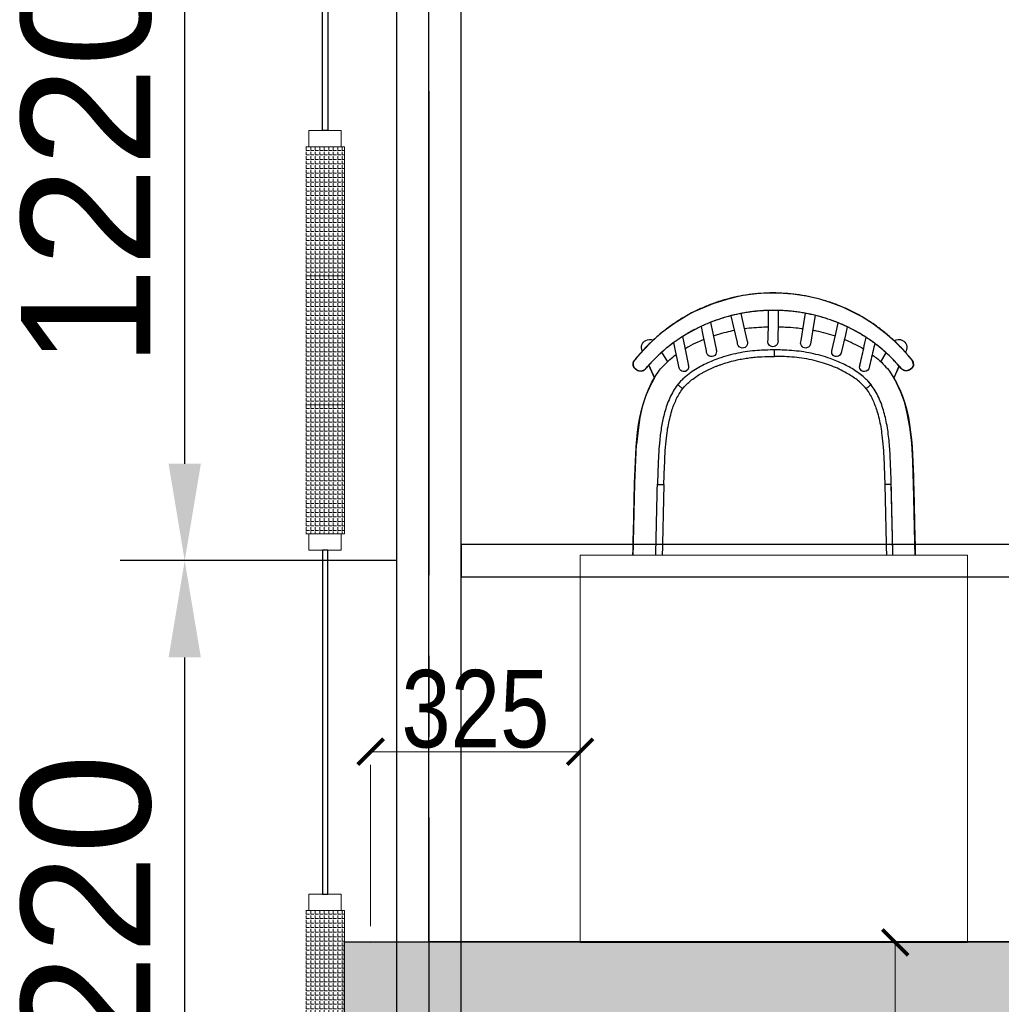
# Model space of a CAD drawing. Header units: inches. Extents: x -1008743 to -388065, y -1380311 to -642022.
# Tile 50 of 85: x -526966 to -525445, y -671836 to -670310. Entities that reach past the tile are written whole.
import ezdxf
from ezdxf.xclip import XClip

# ---------------------------------------------------------------- set-up
doc = ezdxf.new("R2010")
doc.units = ezdxf.units.IN
doc.header["$LTSCALE"] = 1000
doc.header["$MEASUREMENT"] = 0
doc.header["$XCLIPFRAME"] = 0
doc.header["$PDMODE"] = 35
doc.linetypes.add('CENTER2', pattern=[1.125, 0.75, -0.125, 0.125, -0.125])
doc.linetypes.add('General Arrangement Plan$0$( Hidden )', pattern=[0.375, 0.25, -0.125])
for name, color, linetype, lineweight in [('General Arrangement Plan$0$DIM', 7, 'Continuous', 13), ('General Arrangement Plan$1$0 Existing_ Walls_Pen_No__1', 7, 'Continuous', 13), ('General Arrangement Plan$1$glass partition', 132, 'Continuous', 0)]:
    doc.layers.add(name, color=color, linetype=linetype, lineweight=lineweight)
doc.layers.add('General Arrangement Plan$1$A - Furniture', color=7, linetype='Continuous', lineweight=5, true_color=0x0066cc)
for name, color, linetype in [('General Arrangement Plan$1$Furniture', 7, 'Continuous'), ('General Arrangement Plan$1$id-partition', 7, 'Continuous'), ('IFF-35 HEAVY', 100, 'Continuous'), ('M-HVAC-INSULATION', 7, 'Continuous')]:
    doc.layers.add(name, color=color, linetype=linetype)
doc.styles.add('ARIAL', font='arial.ttf')
doc.styles.add('General Arrangement Plan$1$Standard', font='ARIALN.TTF')
doc.dimstyles.new('General Arrangement Plan$1$TFS-Dim', dxfattribs={"dimtxt": 120, "dimasz": 40, "dimexe": 25, "dimexo": 25, "dimgap": 4.5, "dimtad": 1, "dimdec": 0, "dimzin": 0, "dimdsep": 46, "dimtxsty": 'General Arrangement Plan$1$Standard', "dimblk": 'General Arrangement Plan$1$_ArchTick', "dimcen": 0.09, "dimdle": 2, "dimclrd": 256, "dimclre": 8, "dimadec": 0, "dimazin": 0, "dimtfac": 1, "dimtdec": 0, "dimtofl": 0, "dimtmove": 1, "dimatfit": 3, "dimfxl": 1, "dimtolj": 1, "dimtzin": 0, "dimlwd": -1, "dimlwe": -1, "dimarcsym": 0})
doc.dimstyles.new('S-50', dxfattribs={"dimtxt": 200, "dimasz": 150, "dimexe": 100, "dimexo": 100, "dimgap": 50, "dimtad": 1, "dimdec": 0, "dimzin": 0, "dimdsep": 46, "dimtxsty": 'ARIAL', "dimblk1": 'ARCHTICK', "dimblk2": 'ARCHTICK', "dimcen": 0.09, "dimdle": 100, "dimclrd": 8, "dimclre": 8, "dimclrt": 6, "dimadec": 0, "dimazin": 0, "dimtfac": 1, "dimtdec": 0, "dimtofl": 0, "dimtmove": 0, "dimatfit": 3, "dimfxl": 1, "dimtolj": 1, "dimtzin": 0, "dimlwd": -1, "dimarcsym": 0})

# ---------------------------------------------------------------- blocks, each defined once
blk = doc.blocks.new('General Arrangement Plan$1$SPINDLE CHAIR')
at = {"layer": 'General Arrangement Plan$1$Furniture', "extrusion": (0, 0, -1)}
for p, q in [((1288.27, -172.52), (1290.36, -172.19)), ((1290.36, -172.19), (1292.63, -172.04)), ((1292.63, -172.04), (1295.52, -172.09)), ((1295.52, -172.09), (1298.2, -172.42)), ((1282.61, -174.23), (1284.59, -173.49)), ((1284.59, -173.49), (1286.18, -172.96)), ((1286.18, -172.96), (1288.27, -172.52)), ((1298.2, -172.42), (1300.62, -173.03)), ((1300.62, -173.03), (1302.78, -173.69)), ((1302.78, -173.69), (1306.07, -175.12)), ((1279.72, -175.68), (1282.61, -174.23)), ((1306.07, -175.12), (1308.79, -176.8)), ((1276.06, -178.23), (1277.89, -176.83)), ((1277.89, -176.83), (1279.72, -175.68)), ((1308.79, -176.8), (1310.91, -178.36)), ((1274.66, -179.42), (1276.06, -178.23)), ((1310.91, -178.36), (1312.34, -179.66)), ((1273.33, -180.8), (1274.66, -179.42)), ((1312.34, -179.66), (1313.54, -180.9)), ((1271.93, -182.32), (1273.33, -180.8)), ((1313.54, -180.9), (1314.57, -182.03)), ((1271.7, -183.21), (1271.72, -182.88)), ((1271.72, -182.88), (1271.93, -182.32)), ((1314.57, -182.03), (1314.81, -182.32)), ((1314.81, -182.32), (1315.04, -182.64)), ((1315.04, -182.64), (1315.12, -182.86)), ((1315.12, -182.86), (1315.11, -183.15)), ((1271.85, -183.57), (1271.7, -183.21)), ((1272.28, -183.93), (1271.85, -183.57)), ((1272.71, -184.05), (1272.28, -183.93)), ((1273.1, -184.05), (1272.71, -184.05)), ((1273.46, -183.83), (1273.1, -184.05)), ((1273.91, -183.32), (1273.46, -183.83)), ((1274.7, -185.15), (1273.91, -183.32)), ((1312.7, -183.2), (1311.81, -185.16)), ((1312.86, -183.38), (1312.7, -183.2)), ((1313.16, -183.72), (1312.86, -183.38)), ((1313.49, -184.03), (1313.16, -183.72)), ((1313.85, -184.13), (1313.49, -184.03)), ((1314.25, -184.09), (1313.85, -184.13)), ((1314.37, -184.02), (1314.25, -184.09)), ((1314.57, -183.93), (1314.37, -184.02)), ((1314.74, -183.81), (1314.57, -183.93)), ((1314.96, -183.61), (1314.74, -183.81)), ((1315.08, -183.35), (1314.96, -183.61)), ((1315.11, -183.15), (1315.08, -183.35)), ((1273.63, -187.38), (1274.7, -185.15)), ((1311.81, -185.16), (1312.22, -185.94)), ((1312.22, -185.94), (1312.6, -186.68)), ((1273.03, -189.06), (1273.63, -187.38)), ((1312.6, -186.68), (1313.15, -187.9)), ((1272.65, -190.63), (1273.03, -189.06)), ((1313.15, -187.9), (1313.7, -189.68)), ((1272.24, -192.82), (1272.65, -190.63)), ((1313.7, -189.68), (1314.07, -191.33)), ((1314.07, -191.33), (1314.31, -192.85)), ((1271.95, -195.27), (1272.24, -192.82)), ((1314.31, -192.85), (1314.62, -195.48)), ((1271.77, -198.03), (1271.95, -195.27)), ((1314.62, -195.48), (1314.63, -195.48)), ((1314.63, -195.48), (1314.9, -201.49)), ((1271.72, -200.22), (1271.77, -198.03)), ((1271.66, -201.49), (1271.72, -200.22)), ((1271.35, -215.2), (1271.66, -201.49)), ((1314.9, -201.49), (1315.21, -215.26)), ((1271.35, -215.3), (1271.35, -215.2)), ((1271.38, -215.8), (1271.35, -215.3)), ((1271.53, -216.29), (1271.38, -215.8)), ((1271.8, -216.87), (1271.53, -216.29)), ((1315.02, -216.36), (1314.62, -217.03)), ((1315.18, -215.63), (1315.02, -216.36)), ((1315.21, -215.26), (1315.18, -215.63)), ((1272.2, -217.36), (1271.8, -216.87)), ((1272.59, -217.71), (1272.2, -217.36)), ((1273.17, -218.04), (1272.59, -217.71)), ((1273.77, -218.2), (1273.17, -218.04)), ((1313.63, -217.92), (1312.97, -218.18)), ((1314.14, -217.57), (1313.63, -217.92)), ((1314.62, -217.03), (1314.14, -217.57)), ((1274.35, -218.26), (1273.77, -218.2)), ((1312.21, -218.26), (1274.35, -218.26)), ((1312.97, -218.18), (1312.21, -218.26))]:
    blk.add_line(p, q, dxfattribs=at)
at = {"layer": 'General Arrangement Plan$1$Furniture'}
for p, q in [((1288.65, -176.76), (1288.4, -175.17)), ((1292.65, -174.73), (1292.67, -176.39)), ((1294.17, -176.56), (1294.14, -174.73)), ((1298.45, -175.21), (1298.13, -176.61)), ((1283.74, -178.33), (1283.35, -176.65)), ((1286.93, -175.49), (1287.18, -177.01)), ((1289.08, -179.39), (1288.65, -176.76)), ((1292.67, -176.39), (1292.71, -179.31)), ((1294.21, -179.28), (1294.17, -176.56)), ((1298.13, -176.61), (1297.51, -179.34)), ((1299.55, -177.13), (1299.91, -175.54)), ((1303.14, -176.58), (1302.78, -178.27)), ((1281.96, -177.26), (1282.24, -178.49)), ((1284.34, -180.96), (1283.74, -178.33)), ((1287.18, -177.01), (1287.65, -179.93)), ((1298.97, -179.68), (1299.55, -177.13)), ((1302.78, -178.27), (1302.22, -180.98)), ((1304.25, -178.57), (1304.55, -177.19)), ((1282.24, -178.49), (1282.88, -181.29)), ((1303.74, -181), (1304.25, -178.57)), ((1307.47, -178.78), (1307.13, -180.47)), ((1308.56, -180.96), (1308.81, -179.7)), ((1272.84, -180.99), (1272.94, -181.21)), ((1276.73, -182.71), (1275.91, -181.3)), ((1307.13, -180.47), (1306.55, -183.31)), ((1308.01, -183.62), (1308.56, -180.96)), ((1310.7, -181.21), (1309.82, -182.71)), ((1313.7, -181.03), (1313.72, -180.99)), ((1271.71, -182.86), (1271.69, -183.03)), ((1272.21, -183.86), (1272.2, -183.86)), ((1273.91, -183.34), (1274.74, -185.15)), ((1311.82, -185.15), (1312.71, -183.2)), ((1315.1, -183.25), (1315.12, -183.08)), ((1278.23, -186.23), (1278.76, -185.65)), ((1274.84, -213.88), (1275.12, -201.67)), ((1273.2, -218.02), (1272.74, -219.01)), ((1313.82, -219.01), (1313.37, -218.02)), ((1274.96, -220.16), (1276.07, -218.26)), ((1310.49, -218.26), (1311.61, -220.16))]:
    blk.add_line(p, q, dxfattribs=at)
for centre, radius, start, end in [((1273.97, -180.47), 1.25, 117.447, 204.574), ((1273.97, -180.47), 1.25, 56.327, 117.447), ((1288.39, -179.8), 0.75, 177.8272, 270), ((1288.36, -179.75), 0.807, 272.0907, 26.554), ((1293.49, -179.54), 0.821, 163.5335, 267.6725), ((1293.43, -179.54), 0.82, 272.3434, 18.2433), ((1298.18, -179.76), 0.794, 147.9665, 6.382), ((1312.58, -180.47), 1.25, 62.553, 116.2893), ((1312.58, -180.47), 1.25, 335.4289, 62.553), ((1283.61, -181.13), 0.75, 181.8784, 270), ((1283.61, -181.13), 0.75, 192.7269, 261.4854), ((1283.61, -181.13), 0.75, 270, 23.451), ((1302.98, -181.11), 0.772, 159.0637, 8.4275), ((1279.28, -183.46), 0.75, 181.8829, 270), ((1279.28, -183.46), 0.75, 270, 23.6737), ((1307.28, -183.46), 0.75, 157.3975, 359.0775), ((1307.28, -183.46), 0.75, 167.9079, 261.4872), ((1273.88, -219.53), 1.25, 155.3531, 242.4772), ((1312.68, -219.53), 1.25, 297.5228, 24.6498), ((1273.88, -219.53), 1.25, 242.4772, 329.6042), ((1312.68, -219.53), 1.25, 210.3987, 297.5228)]:
    blk.add_arc(centre, radius, start, end, dxfattribs=at)
for points, knots in [([(1272.04, -182.25), (1272.44, -181.78), (1273.23, -180.83), (1274.55, -179.52), (1275.94, -178.28), (1277.41, -177.15), (1278.95, -176.12), (1280.56, -175.19), (1282.23, -174.38), (1283.95, -173.68), (1285.72, -173.09), (1287.51, -172.63), (1289.33, -172.3), (1291.17, -172.09), (1293.02, -172), (1294.87, -172.03), (1296.71, -172.19), (1298.53, -172.48), (1300.33, -172.89), (1302.1, -173.42), (1303.82, -174.06), (1305.5, -174.82), (1307.13, -175.69), (1308.69, -176.67), (1310.19, -177.76), (1311.62, -178.93), (1312.85, -180.1), (1313.91, -181.23), (1314.5, -181.95), (1314.8, -182.31)], [0, 0, 0, 0, 0.037753, 0.075634, 0.113559, 0.151441, 0.189193, 0.226953, 0.264842, 0.302775, 0.340664, 0.378422, 0.41605, 0.453808, 0.491609, 0.529366, 0.566994, 0.604451, 0.642035, 0.679663, 0.717248, 0.754706, 0.792252, 0.829925, 0.867641, 0.905315, 0.942862, 0.971431, 1, 1, 1, 1]), ([(1273.58, -183.72), (1273.6, -183.69), (1273.81, -183.44), (1274.22, -182.98), (1274.82, -182.34), (1275.44, -181.73), (1276.09, -181.13), (1276.76, -180.56), (1277.44, -180.01), (1278.15, -179.49), (1278.87, -179), (1279.61, -178.53), (1280.36, -178.08), (1281.13, -177.66), (1281.91, -177.28), (1282.7, -176.91), (1283.5, -176.58), (1284.32, -176.27), (1285.14, -175.99), (1285.97, -175.74), (1286.81, -175.51), (1287.65, -175.32), (1288.49, -175.15), (1289.33, -175.01), (1290.18, -174.89), (1291.04, -174.81), (1291.9, -174.75), (1292.76, -174.72), (1293.62, -174.71), (1294.48, -174.74), (1295.33, -174.79), (1296.17, -174.86), (1297.02, -174.97), (1297.87, -175.1), (1298.71, -175.26), (1299.56, -175.45), (1300.4, -175.66), (1301.23, -175.9), (1302.05, -176.17), (1302.85, -176.46), (1303.65, -176.78), (1304.44, -177.13), (1305.22, -177.51), (1306, -177.91), (1306.76, -178.34), (1307.51, -178.8), (1308.24, -179.28), (1308.95, -179.79), (1309.65, -180.32), (1310.32, -180.87), (1310.98, -181.46), (1311.62, -182.06), (1312.24, -182.69), (1312.77, -183.26), (1313.08, -183.63), (1313.21, -183.78)], [0, 0, 0, 0, 0.002447, 0.022295, 0.042261, 0.062362, 0.082432, 0.102392, 0.122335, 0.142241, 0.162094, 0.181877, 0.201575, 0.221175, 0.240642, 0.260016, 0.279377, 0.298692, 0.317932, 0.337071, 0.356085, 0.374954, 0.393681, 0.412305, 0.430984, 0.449726, 0.468494, 0.487242, 0.505929, 0.524516, 0.542973, 0.561355, 0.579829, 0.598494, 0.617308, 0.636226, 0.655197, 0.674167, 0.69307, 0.711886, 0.730801, 0.749975, 0.769325, 0.788817, 0.808412, 0.828068, 0.847741, 0.867377, 0.887033, 0.90691, 0.926834, 0.946794, 0.966779, 0.986776, 1, 1, 1, 1]), ([(1273.59, -183.71), (1273.86, -183.4), (1274.39, -182.78), (1275.25, -181.9), (1276.23, -180.99), (1277.35, -180.07), (1278.61, -179.15), (1279.94, -178.31), (1281.32, -177.55), (1282.74, -176.88), (1284.19, -176.3), (1285.67, -175.81), (1287.19, -175.41), (1288.73, -175.09), (1290.32, -174.86), (1291.96, -174.73), (1293.64, -174.7), (1295.32, -174.77), (1296.99, -174.95), (1298.66, -175.23), (1300.35, -175.63), (1302.02, -176.14), (1303.65, -176.77), (1305.23, -177.49), (1306.74, -178.31), (1308.19, -179.23), (1309.56, -180.23), (1310.86, -181.33), (1312.09, -182.5), (1312.83, -183.34), (1313.2, -183.77)], [0, 0, 0, 0, 0.0280902, 0.0561968, 0.0842871, 0.1196311, 0.1550798, 0.1905589, 0.225998, 0.2613339, 0.2956697, 0.3301173, 0.3645973, 0.3990344, 0.4333614, 0.4697086, 0.5061961, 0.5427325, 0.5792226, 0.6155721, 0.6539438, 0.6924615, 0.7310385, 0.7695742, 0.807961, 0.8462813, 0.8847285, 0.9232218, 0.9616747, 1, 1, 1, 1]), ([(1287.3, -177.78), (1287.12, -177.81), (1286.44, -177.92), (1285.27, -178.21), (1284.3, -178.52), (1283.82, -178.67)], [0, 0, 0, 0, 0.149242, 0.578859, 1, 1, 1, 1]), ([(1292.68, -177.27), (1292.3, -177.28), (1291.37, -177.29), (1290.07, -177.37), (1289.15, -177.49), (1288.78, -177.54)], [0, 0, 0, 0, 0.290815, 0.714107, 1, 1, 1, 1]), ([(1297.92, -177.55), (1297.9, -177.55), (1297.4, -177.46), (1296.38, -177.38), (1295.15, -177.29), (1294.41, -177.28), (1294.18, -177.28)], [0, 0, 0, 0, 0.014529, 0.407218, 0.814085, 1, 1, 1, 1]), ([(1302.7, -178.67), (1302.48, -178.6), (1301.81, -178.36), (1300.71, -178.07), (1299.82, -177.88), (1299.4, -177.79)], [0, 0, 0, 0, 0.204902, 0.620005, 1, 1, 1, 1]), ([(1277.69, -179.84), (1277.77, -180.21), (1278.06, -181.47), (1278.35, -182.74), (1278.55, -183.63)], [0, 0, 0, 0, 0.294869, 1, 1, 1, 1]), ([(1280.01, -183.3), (1279.81, -182.41), (1279.47, -180.95), (1279.14, -179.48), (1279.01, -178.91)], [0, 0, 0, 0, 0.60764, 1, 1, 1, 1]), ([(1282.4, -179.2), (1282.37, -179.21), (1281.9, -179.39), (1281.01, -179.82), (1280.04, -180.3), (1279.53, -180.63), (1279.42, -180.7)], [0, 0, 0, 0, 0.027238, 0.456154, 0.88281, 1, 1, 1, 1]), ([(1307.09, -180.66), (1306.88, -180.54), (1306.22, -180.14), (1305.23, -179.65), (1304.43, -179.32), (1304.12, -179.2)], [0, 0, 0, 0, 0.217756, 0.700928, 1, 1, 1, 1]), ([(1278.26, -186.2), (1278.4, -186.05), (1278.66, -185.74), (1279.21, -185.21), (1279.9, -184.62), (1280.75, -184.01), (1281.66, -183.47), (1282.59, -182.99), (1283.58, -182.55), (1284.73, -182.11), (1286.05, -181.7), (1287.53, -181.35), (1289.03, -181.09), (1290.55, -180.93), (1291.95, -180.85), (1292.85, -180.84), (1293.24, -180.84)], [0, 0, 0, 0, 0.037557, 0.075114, 0.138939, 0.202999, 0.267261, 0.331548, 0.395565, 0.464161, 0.55676, 0.649619, 0.74264, 0.835639, 0.928355, 1, 1, 1, 1]), ([(1293.24, -181.84), (1293.24, -181.83), (1293.24, -181.76), (1293.24, -181.57), (1293.24, -181.3), (1293.24, -181.05), (1293.24, -180.88), (1293.24, -180.85), (1293.24, -180.84)], [10.070821, 10.070821, 10.070821, 10.070821, 10.087273, 10.212125, 10.4268, 10.641474, 10.856147, 11.070821, 11.070821, 11.070821, 11.070821]), ([(1293.24, -180.84), (1293.68, -180.85), (1294.56, -180.85), (1295.94, -180.93), (1297.39, -181.08), (1298.9, -181.33), (1300.4, -181.69), (1301.78, -182.12), (1303.02, -182.6), (1304.13, -183.11), (1305.21, -183.69), (1306.09, -184.27), (1306.78, -184.79), (1307.29, -185.22), (1307.78, -185.69), (1308.07, -186.03), (1308.22, -186.2)], [11.070821, 11.070821, 11.070821, 11.070821, 11.151038, 11.231372, 11.324409, 11.417433, 11.512078, 11.606722, 11.680895, 11.75506, 11.830633, 11.906179, 11.947031, 11.987878, 12.02935, 12.070821, 12.070821, 12.070821, 12.070821]), ([(1272.04, -182.25), (1272.02, -182.28), (1271.97, -182.34), (1271.91, -182.42), (1271.86, -182.5), (1271.82, -182.56), (1271.78, -182.62), (1271.75, -182.7), (1271.72, -182.78), (1271.72, -182.83), (1271.72, -182.85)], [0, 0, 0, 0, 0.145603, 0.295145, 0.452736, 0.582392, 0.680604, 0.790125, 0.922908, 1, 1, 1, 1]), ([(1278.09, -181.59), (1277.87, -181.75), (1277.28, -182.18), (1276.4, -182.97), (1275.81, -183.66), (1275.51, -184)], [0, 0, 0, 0, 0.228539, 0.61631, 1, 1, 1, 1]), ([(1279.03, -186.85), (1279.24, -186.6), (1279.68, -186.12), (1280.42, -185.48), (1281.21, -184.92), (1282.13, -184.36), (1283.18, -183.81), (1284.38, -183.31), (1285.68, -182.85), (1287.09, -182.46), (1288.61, -182.16), (1290.14, -181.96), (1291.69, -181.86), (1292.72, -181.85), (1293.24, -181.84)], [9.0708212, 9.0708212, 9.0708212, 9.0708212, 9.133927, 9.1969201, 9.259262, 9.3214292, 9.4045431, 9.4882695, 9.5720444, 9.6718279, 9.7711799, 9.8706045, 9.9704827, 10.0708212, 10.0708212, 10.0708212, 10.0708212]), ([(1297.12, -182.07), (1296.8, -182.03), (1296.16, -181.95), (1294.86, -181.86), (1293.89, -181.85), (1293.24, -181.84)], [9, 9, 9, 9, 9.249457, 9.499677, 10, 10, 10, 10]), ([(1299.02, -182.4), (1298.71, -182.33), (1298.08, -182.2), (1297.44, -182.11), (1297.12, -182.07)], [8, 8, 8, 8, 8.499658, 9, 9, 9, 9]), ([(1301.35, -183.05), (1300.97, -182.92), (1300.2, -182.67), (1299.42, -182.49), (1299.02, -182.4)], [7, 7, 7, 7, 7.500986, 8, 8, 8, 8]), ([(1311.05, -184), (1310.8, -183.71), (1310.29, -183.12), (1309.43, -182.32), (1308.8, -181.8), (1308.46, -181.56), (1308.44, -181.55)], [9.1869713, 9.1869713, 9.1869713, 9.1869713, 9.5101533, 9.8359785, 10.1657672, 10.1869713, 10.1869713, 10.1869713, 10.1869713]), ([(1315.12, -183.09), (1315.12, -183.09), (1315.13, -183.05), (1315.13, -182.98), (1315.12, -182.88), (1315.1, -182.79), (1315.07, -182.71), (1315.04, -182.65), (1315, -182.58), (1314.95, -182.51), (1314.89, -182.42), (1314.84, -182.35), (1314.81, -182.31), (1314.8, -182.31)], [0, 0, 0, 0, 0.003605, 0.120624, 0.229091, 0.328689, 0.418785, 0.499127, 0.587843, 0.71957, 0.845278, 0.977296, 1, 1, 1, 1]), ([(1271.95, -183.66), (1271.97, -183.68), (1272.06, -183.74), (1272.14, -183.81), (1272.2, -183.86)], [3.068359, 3.068359, 3.068359, 3.068359, 3.31831, 4.068359, 4.068359, 4.068359, 4.068359]), ([(1272.2, -183.85), (1272.23, -183.88), (1272.31, -183.94), (1272.46, -184.01), (1272.63, -184.06), (1272.81, -184.08), (1272.99, -184.07), (1273.16, -184.02), (1273.32, -183.94), (1273.47, -183.85), (1273.54, -183.76), (1273.58, -183.72)], [0, 0, 0, 0, 0.0780905, 0.1944638, 0.3102857, 0.4275734, 0.5443646, 0.6615738, 0.7785734, 0.8946022, 1, 1, 1, 1]), ([(1272.21, -183.86), (1272.25, -183.89), (1272.39, -183.99), (1272.67, -184.08), (1273.02, -184.07), (1273.35, -183.95), (1273.51, -183.79), (1273.59, -183.71)], [0.0043657, 0.0043657, 0.0043657, 0.0043657, 0.0966591, 0.3315507, 0.5594347, 0.779919, 1.0043657, 1.0043657, 1.0043657, 1.0043657]), ([(1301.81, -183.21), (1301.74, -183.18), (1301.58, -183.13), (1301.43, -183.07), (1301.35, -183.05)], [6, 6, 6, 6, 6.499946, 7, 7, 7, 7]), ([(1302.71, -183.57), (1302.57, -183.51), (1302.27, -183.38), (1301.96, -183.27), (1301.81, -183.21)], [5, 5, 5, 5, 5.499433, 6, 6, 6, 6]), ([(1303.59, -183.97), (1303.45, -183.9), (1303.16, -183.76), (1302.86, -183.63), (1302.71, -183.57)], [4, 4, 4, 4, 4.499736, 5, 5, 5, 5]), ([(1304.45, -184.42), (1304.31, -184.35), (1304.03, -184.19), (1303.74, -184.04), (1303.59, -183.97)], [3, 3, 3, 3, 3.500135, 4, 4, 4, 4]), ([(1306.06, -185.5), (1305.8, -185.31), (1305.29, -184.92), (1304.73, -184.59), (1304.45, -184.42)], [2, 2, 2, 2, 2.501751, 3, 3, 3, 3]), ([(1313.2, -183.77), (1313.22, -183.79), (1313.33, -183.91), (1313.56, -184.07), (1313.91, -184.15), (1314.27, -184.11), (1314.48, -183.99), (1314.58, -183.92)], [1, 1, 1, 1, 1.071689, 1.307433, 1.541744, 1.769658, 2, 2, 2, 2]), ([(1313.21, -183.78), (1313.23, -183.8), (1313.29, -183.87), (1313.4, -183.96), (1313.55, -184.05), (1313.72, -184.11), (1313.89, -184.13), (1314.07, -184.13), (1314.24, -184.1), (1314.41, -184.03), (1314.53, -183.97), (1314.58, -183.92), (1314.59, -183.92)], [0, 0, 0, 0, 0.05904, 0.173329, 0.285847, 0.400752, 0.513829, 0.629823, 0.74441, 0.861655, 0.977824, 1, 1, 1, 1]), ([(1314.59, -183.92), (1314.61, -183.9), (1314.69, -183.84), (1314.78, -183.77), (1314.84, -183.72)], [0, 0, 0, 0, 0.250051, 1, 1, 1, 1]), ([(1306.94, -186.28), (1306.8, -186.15), (1306.52, -185.87), (1306.22, -185.63), (1306.06, -185.5)], [1, 1, 1, 1, 1.498519, 2, 2, 2, 2]), ([(1275.12, -201.66), (1275.15, -200.85), (1275.21, -199.24), (1275.29, -197.18), (1275.41, -195.5), (1275.54, -194.2), (1275.72, -192.89), (1275.95, -191.65), (1276.25, -190.46), (1276.6, -189.33), (1277.05, -188.23), (1277.58, -187.19), (1278.01, -186.56), (1278.22, -186.26)], [0, 0, 0, 0, 0.152314, 0.304633, 0.386803, 0.468967, 0.551558, 0.634133, 0.707621, 0.781091, 0.856267, 0.931414, 1, 1, 1, 1]), ([(1279.03, -186.85), (1278.84, -187.11), (1278.48, -187.64), (1278.04, -188.5), (1277.66, -189.38), (1277.31, -190.38), (1277.01, -191.51), (1276.75, -192.77), (1276.54, -194.25), (1276.37, -195.94), (1276.26, -197.86), (1276.19, -199.78), (1276.15, -201.06), (1276.12, -201.7)], [32.188056, 32.188056, 32.188056, 32.188056, 32.251035, 32.313682, 32.375857, 32.437959, 32.521077, 32.604538, 32.687818, 32.812738, 32.937834, 33.062944, 33.188056, 33.188056, 33.188056, 33.188056]), ([(1307.46, -186.85), (1307.37, -186.75), (1307.21, -186.56), (1307.03, -186.37), (1306.94, -186.28)], [0, 0, 0, 0, 0.500056, 1, 1, 1, 1]), ([(1310.36, -201.7), (1310.34, -201.06), (1310.29, -199.78), (1310.22, -197.86), (1310.11, -195.94), (1309.95, -194.24), (1309.73, -192.76), (1309.47, -191.5), (1309.17, -190.37), (1308.82, -189.37), (1308.44, -188.49), (1308, -187.64), (1307.64, -187.11), (1307.46, -186.85)], [18.014599, 18.014599, 18.014599, 18.014599, 18.139799, 18.26499, 18.390177, 18.515418, 18.598779, 18.682141, 18.765664, 18.827908, 18.889888, 18.95195, 19.014599, 19.014599, 19.014599, 19.014599]), ([(1308.27, -186.26), (1308.49, -186.58), (1308.92, -187.23), (1309.46, -188.28), (1309.9, -189.39), (1310.25, -190.51), (1310.52, -191.6), (1310.72, -192.66), (1310.88, -193.74), (1311.04, -195.08), (1311.16, -196.68), (1311.27, -198.96), (1311.32, -200.62), (1311.36, -201.66)], [27.08542, 27.08542, 27.08542, 27.08542, 27.15857, 27.231744, 27.307501, 27.383286, 27.45106, 27.518844, 27.587148, 27.655458, 27.77238, 27.889426, 28.08542, 28.08542, 28.08542, 28.08542])]:
    blk.add_open_spline(points, degree=3, knots=knots, dxfattribs=at)
for points, weights, degree in [([(1271.97, -183.67), (1271.76, -183.52), (1271.66, -183.28), (1271.69, -183.03)], [1, 0.910512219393, 0.910512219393, 1], 3), ([(1271.69, -183.03), (1271.66, -183.28), (1271.76, -183.51), (1271.95, -183.66)], [1, 0.9151413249, 0.9151413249, 1], 3), ([(1271.97, -183.67), (1272.05, -183.73), (1272.13, -183.8), (1272.21, -183.86)], [1, 0.999998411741, 0.999998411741, 1], 3), ([(1314.58, -183.92), (1314.7, -183.83), (1314.83, -183.73)], [1, 0.999997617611, 1], 2), ([(1315.1, -183.25), (1315.08, -183.45), (1314.98, -183.61), (1314.83, -183.73)], [1, 0.945148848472, 0.945148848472, 1], 3), ([(1314.84, -183.72), (1314.99, -183.61), (1315.08, -183.44), (1315.1, -183.25)], [1, 0.948237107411, 0.948237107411, 1], 3), ([(1278.22, -186.26), (1278.23, -186.24), (1278.25, -186.22), (1278.26, -186.2)], [1, 0.99958207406, 0.99958207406, 1], 3), ([(1308.22, -186.2), (1308.24, -186.22), (1308.25, -186.24), (1308.27, -186.26)], [1, 0.99958207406, 0.99958207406, 1], 3), ([(1275.12, -201.68), (1275.12, -201.67), (1275.12, -201.67), (1275.12, -201.66)], [1, 0.999982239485, 0.999982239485, 1], 3), ([(1311.36, -201.68), (1311.36, -201.67), (1311.36, -201.67), (1311.36, -201.66)], [1, 0.999982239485, 0.999982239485, 1], 3)]:
    blk.add_rational_spline(points, weights, degree=degree, dxfattribs=at)
for points, degree in [([(1275.51, -184), (1271.82, -188.97), (1271.88, -195.66), (1271.66, -201.49)], 3), ([(1271.95, -183.66), (1271.96, -183.67), (1271.96, -183.67), (1271.97, -183.67)], 3), ([(1273.59, -183.71), (1273.59, -183.71), (1273.58, -183.72), (1273.58, -183.72)], 3), ([(1314.9, -201.49), (1314.68, -195.66), (1314.74, -188.97), (1311.05, -184)], 3), ([(1313.21, -183.78), (1313.21, -183.78), (1313.2, -183.77), (1313.2, -183.77)], 3), ([(1314.59, -183.92), (1314.58, -183.92), (1314.58, -183.92)], 2), ([(1314.83, -183.73), (1314.83, -183.73), (1314.84, -183.73), (1314.84, -183.72)], 3), ([(1278.26, -186.2), (1278.27, -186.21), (1278.27, -186.21), (1278.28, -186.22)], 3), ([(1278.28, -186.22), (1278.29, -186.23), (1278.3, -186.24), (1278.32, -186.25)], 3), ([(1278.32, -186.25), (1278.34, -186.27), (1278.37, -186.29), (1278.39, -186.31)], 3), ([(1278.39, -186.31), (1278.42, -186.34), (1278.45, -186.37), (1278.48, -186.39)], 3), ([(1278.48, -186.39), (1278.52, -186.42), (1278.56, -186.46), (1278.6, -186.49)], 3), ([(1278.6, -186.49), (1278.64, -186.53), (1278.69, -186.56), (1278.73, -186.6)], 3), ([(1278.73, -186.6), (1278.78, -186.64), (1278.83, -186.68), (1278.88, -186.72)], 3), ([(1278.88, -186.72), (1278.93, -186.76), (1278.98, -186.81), (1279.03, -186.85)], 3), ([(1307.46, -186.85), (1307.51, -186.81), (1307.56, -186.76), (1307.61, -186.72)], 3), ([(1307.61, -186.72), (1307.66, -186.68), (1307.7, -186.64), (1307.75, -186.6)], 3), ([(1307.75, -186.6), (1307.8, -186.56), (1307.84, -186.53), (1307.88, -186.49)], 3), ([(1307.88, -186.49), (1307.92, -186.46), (1307.96, -186.43), (1308, -186.39)], 3), ([(1308, -186.39), (1308.03, -186.37), (1308.06, -186.34), (1308.09, -186.31)], 3), ([(1308.09, -186.31), (1308.12, -186.29), (1308.14, -186.27), (1308.17, -186.25)], 3), ([(1308.17, -186.25), (1308.18, -186.24), (1308.19, -186.23), (1308.21, -186.22)], 3), ([(1308.21, -186.22), (1308.21, -186.21), (1308.22, -186.21), (1308.22, -186.2)], 3), ([(1271.66, -201.49), (1271.56, -206.06), (1271.45, -210.63), (1271.35, -215.2)], 3), ([(1274.84, -213.88), (1274.94, -209.81), (1275.03, -205.75), (1275.12, -201.68)], 3), ([(1275.12, -201.66), (1275.13, -201.66), (1275.14, -201.66), (1275.14, -201.66)], 3), ([(1275.14, -201.66), (1275.16, -201.66), (1275.18, -201.67), (1275.2, -201.67)], 3), ([(1275.2, -201.67), (1275.23, -201.67), (1275.26, -201.67), (1275.29, -201.67)], 3), ([(1275.29, -201.67), (1275.33, -201.67), (1275.38, -201.67), (1275.42, -201.67)], 3), ([(1275.42, -201.67), (1275.47, -201.68), (1275.52, -201.68), (1275.57, -201.68)], 3), ([(1275.57, -201.68), (1275.63, -201.68), (1275.68, -201.68), (1275.74, -201.69)], 3), ([(1275.74, -201.69), (1275.8, -201.69), (1275.87, -201.69), (1275.93, -201.69)], 3), ([(1276.12, -201.7), (1276.03, -205.77), (1275.94, -209.84), (1275.84, -213.91)], 3), ([(1275.93, -201.69), (1275.99, -201.7), (1276.06, -201.7), (1276.12, -201.7)], 3), ([(1310.36, -201.7), (1310.45, -205.77), (1310.55, -209.84), (1310.64, -213.92)], 3), ([(1310.55, -201.7), (1310.49, -201.7), (1310.42, -201.7), (1310.36, -201.7)], 3), ([(1310.74, -201.69), (1310.68, -201.69), (1310.62, -201.69), (1310.55, -201.7)], 3), ([(1310.91, -201.68), (1310.86, -201.68), (1310.8, -201.69), (1310.74, -201.69)], 3), ([(1311.07, -201.68), (1311.01, -201.68), (1310.96, -201.68), (1310.91, -201.68)], 3), ([(1311.19, -201.67), (1311.15, -201.67), (1311.11, -201.67), (1311.07, -201.68)], 3), ([(1311.28, -201.67), (1311.25, -201.67), (1311.22, -201.67), (1311.19, -201.67)], 3), ([(1311.34, -201.67), (1311.32, -201.67), (1311.3, -201.67), (1311.28, -201.67)], 3), ([(1311.36, -201.66), (1311.35, -201.67), (1311.35, -201.67), (1311.34, -201.67)], 3), ([(1311.64, -213.89), (1311.55, -209.82), (1311.45, -205.75), (1311.36, -201.68)], 3), ([(1315.21, -215.2), (1315.11, -210.63), (1315, -206.06), (1314.9, -201.49)], 3), ([(1274.86, -213.88), (1274.86, -213.88), (1274.85, -213.88), (1274.84, -213.88)], 3), ([(1274.92, -213.88), (1274.9, -213.88), (1274.88, -213.88), (1274.86, -213.88)], 3), ([(1275.01, -213.89), (1274.98, -213.89), (1274.95, -213.88), (1274.92, -213.88)], 3), ([(1275.14, -213.89), (1275.1, -213.89), (1275.05, -213.89), (1275.01, -213.89)], 3), ([(1275.29, -213.89), (1275.24, -213.89), (1275.19, -213.89), (1275.14, -213.89)], 3), ([(1275.46, -213.9), (1275.4, -213.9), (1275.35, -213.89), (1275.29, -213.89)], 3), ([(1275.65, -213.9), (1275.59, -213.9), (1275.52, -213.9), (1275.46, -213.9)], 3), ([(1275.84, -213.91), (1275.78, -213.9), (1275.71, -213.9), (1275.65, -213.9)], 3), ([(1310.64, -213.92), (1310.7, -213.91), (1310.77, -213.91), (1310.83, -213.91)], 3), ([(1310.83, -213.91), (1310.9, -213.91), (1310.96, -213.91), (1311.02, -213.91)], 3), ([(1311.02, -213.91), (1311.08, -213.91), (1311.14, -213.9), (1311.19, -213.9)], 3), ([(1311.19, -213.9), (1311.24, -213.9), (1311.3, -213.9), (1311.35, -213.9)], 3), ([(1311.35, -213.9), (1311.39, -213.9), (1311.43, -213.9), (1311.47, -213.9)], 3), ([(1311.47, -213.9), (1311.5, -213.9), (1311.53, -213.89), (1311.56, -213.89)], 3), ([(1311.56, -213.89), (1311.58, -213.89), (1311.6, -213.89), (1311.62, -213.89)], 3), ([(1311.62, -213.89), (1311.63, -213.89), (1311.63, -213.89), (1311.64, -213.89)], 3), ([(1277.24, -215.53), (1277.24, -215.47), (1277.24, -215.4), (1277.24, -215.34)], 3), ([(1277.24, -215.34), (1287.91, -215.34), (1298.57, -215.34), (1309.24, -215.35)], 3), ([(1277.24, -215.72), (1277.24, -215.66), (1277.24, -215.6), (1277.24, -215.53)], 3), ([(1277.24, -215.89), (1277.24, -215.84), (1277.24, -215.78), (1277.24, -215.72)], 3), ([(1277.24, -216.04), (1277.24, -215.99), (1277.24, -215.94), (1277.24, -215.89)], 3), ([(1277.24, -216.17), (1277.24, -216.13), (1277.24, -216.09), (1277.24, -216.04)], 3), ([(1277.24, -216.26), (1277.24, -216.23), (1277.24, -216.2), (1277.24, -216.17)], 3), ([(1277.24, -216.32), (1277.24, -216.3), (1277.24, -216.28), (1277.24, -216.26)], 3), ([(1277.24, -216.34), (1277.24, -216.33), (1277.24, -216.32), (1277.24, -216.32)], 3), ([(1277.24, -216.34), (1287.91, -216.34), (1298.57, -216.34), (1309.24, -216.35)], 3), ([(1309.24, -215.35), (1309.24, -215.41), (1309.24, -215.48), (1309.24, -215.54)], 3), ([(1309.24, -215.54), (1309.24, -215.6), (1309.24, -215.67), (1309.24, -215.73)], 3), ([(1309.24, -215.73), (1309.24, -215.79), (1309.24, -215.85), (1309.24, -215.9)], 3), ([(1309.24, -215.9), (1309.24, -215.95), (1309.24, -216), (1309.24, -216.05)], 3), ([(1309.24, -216.05), (1309.24, -216.1), (1309.24, -216.14), (1309.24, -216.18)], 3), ([(1309.24, -216.18), (1309.24, -216.21), (1309.24, -216.24), (1309.24, -216.27)], 3), ([(1309.24, -216.27), (1309.24, -216.29), (1309.24, -216.31), (1309.24, -216.33)], 3), ([(1309.24, -216.33), (1309.24, -216.33), (1309.24, -216.34), (1309.24, -216.35)], 3), ([(1274.35, -218.26), (1286.97, -218.26), (1299.59, -218.26), (1312.21, -218.26)], 3)]:
    blk.add_open_spline(points, degree=degree, dxfattribs=at)
for points, weights, knots in [([(1274.84, -213.88), (1274.83, -214.54), (1275.07, -215.15), (1275.53, -215.61), (1275.98, -216.08), (1276.59, -216.34), (1277.24, -216.34)], [1, 0.947795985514, 0.947795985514, 1, 0.947795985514, 0.947795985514, 1], [9.593486, 9.593486, 9.593486, 9.593486, 10.390228, 10.390228, 10.390228, 11.186971, 11.186971, 11.186971, 11.186971]), ([(1277.24, -215.34), (1276.86, -215.34), (1276.51, -215.19), (1276.24, -214.92), (1275.97, -214.64), (1275.83, -214.29), (1275.84, -213.91)], [1, 0.947795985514, 0.947795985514, 1, 0.947795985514, 0.947795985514, 1], [0, 0, 0, 0, 0.796743, 0.796743, 0.796743, 1.593486, 1.593486, 1.593486, 1.593486]), ([(1309.24, -216.35), (1309.89, -216.35), (1310.5, -216.09), (1310.96, -215.63), (1311.41, -215.16), (1311.65, -214.55), (1311.64, -213.89)], [1, 0.947760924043, 0.947760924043, 1, 0.947760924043, 0.947760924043, 1], [12.186971, 12.186971, 12.186971, 12.186971, 12.983985, 12.983985, 12.983985, 13.780999, 13.780999, 13.780999, 13.780999]), ([(1310.64, -213.92), (1310.65, -214.3), (1310.51, -214.65), (1310.24, -214.93), (1309.97, -215.2), (1309.62, -215.35), (1309.24, -215.35)], [1, 0.947760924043, 0.947760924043, 1, 0.947760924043, 0.947760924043, 1], [0, 0, 0, 0, 0.797014, 0.797014, 0.797014, 1.594028, 1.594028, 1.594028, 1.594028]), ([(1271.35, -215.2), (1271.33, -216.01), (1271.63, -216.78), (1272.2, -217.36), (1272.78, -217.95), (1273.53, -218.26), (1274.35, -218.26)], [1, 0.947795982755, 0.947795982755, 1, 0.947795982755, 0.947795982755, 1], [3, 3, 3, 3, 3.796743, 3.796743, 3.796743, 4.593486, 4.593486, 4.593486, 4.593486]), ([(1312.21, -218.26), (1313.03, -218.26), (1313.78, -217.95), (1314.36, -217.36), (1314.93, -216.78), (1315.23, -216.01), (1315.21, -215.2)], [1, 0.947795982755, 0.947795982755, 1, 0.947795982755, 0.947795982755, 1], [5.593486, 5.593486, 5.593486, 5.593486, 6.390228, 6.390228, 6.390228, 7.186971, 7.186971, 7.186971, 7.186971])]:
    blk.add_rational_spline(points, weights, degree=3, knots=knots, dxfattribs=at)
blk = doc.blocks.new('General Arrangement Plan$1$_ArchTick')
at = {"color": 0, "linetype": 'ByBlock', "const_width": 0.15}
blk.add_lwpolyline([(-0.5, -0.5), (0.5, 0.5)], dxfattribs=at)
blk = doc.blocks.new('*D402')
at = {"layer": 'Defpoints', "color": 0}
for p in [(148.9, 6761.3), (148.9, 6465.8), (473.5, 6465.8)]:
    blk.add_point(p, dxfattribs=at)
at = {"layer": 'General Arrangement Plan$0$DIM', "color": 8, "linetype": 'General Arrangement Plan$0$( Hidden )'}
for p, q in [((148.9, 6490.8), (148.9, 6786.3)), ((473.5, 6490.8), (473.5, 6786.3))]:
    blk.add_line(p, q, dxfattribs=at)
at = {"layer": 'General Arrangement Plan$0$DIM', "color": 8}
blk.add_line((475.5, 6761.3), (146.9, 6761.3), dxfattribs=at)
at = {"layer": 'General Arrangement Plan$0$DIM', "color": 8, "xscale": 40, "yscale": 40, "zscale": 40, "rotation": 180}
blk.add_blockref('General Arrangement Plan$1$_ArchTick', (148.9, 6761.3), dxfattribs=at)
at = {"layer": 'General Arrangement Plan$0$DIM', "color": 8, "xscale": 40, "yscale": 40, "zscale": 40}
blk.add_blockref('General Arrangement Plan$1$_ArchTick', (473.5, 6761.3), dxfattribs=at)
at = {"layer": 'General Arrangement Plan$0$DIM', "color": 0, "insert": (311.2, 6827.1), "char_height": 120, "attachment_point": 5, "style": 'General Arrangement Plan$1$Standard'}
blk.add_mtext('\\A1;325', dxfattribs=at)
blk = doc.blocks.new('*D415')
at = {"layer": 'Defpoints', "color": 0}
for p in [(913.6, 6465.8), (913.6, 5915.8), (961.8, 5915.8)]:
    blk.add_point(p, dxfattribs=at)
at = {"layer": 'General Arrangement Plan$0$DIM', "color": 8}
blk.add_line((961.8, 6467.8), (961.8, 5913.8), dxfattribs=at)
at = {"layer": 'General Arrangement Plan$0$DIM', "color": 8, "linetype": 'General Arrangement Plan$0$( Hidden )'}
for p, q in [((938.6, 6465.8), (986.8, 6465.8)), ((938.6, 5915.8), (986.8, 5915.8))]:
    blk.add_line(p, q, dxfattribs=at)
at = {"layer": 'General Arrangement Plan$0$DIM', "color": 8, "xscale": 40, "yscale": 40, "zscale": 40}
for p, rotation in [((961.8, 6465.8), 90), ((961.8, 5915.8), 270)]:
    blk.add_blockref('General Arrangement Plan$1$_ArchTick', p, dxfattribs=dict(at, rotation=rotation))
at = {"layer": 'General Arrangement Plan$0$DIM', "color": 0, "insert": (896, 6190.8), "char_height": 120, "attachment_point": 5, "rotation": 90, "style": 'General Arrangement Plan$1$Standard'}
blk.add_mtext('\\A1;550', dxfattribs=at)
blk = doc.blocks.new('*D520')
at = {"color": 8, "lineweight": -2, "ltscale": 10}
for p, q in [((-482584.4, -690093.3), (-483012.6, -690093.3)), ((-482634.5, -691313.3), (-483012.6, -691313.3))]:
    blk.add_line(p, q, dxfattribs=at)
at = {"color": 8, "ltscale": 10}
blk.add_line((-482912.6, -691163.3), (-482912.6, -690243.3), dxfattribs=at)
for points in [[(-482887.6, -690243.3), (-482937.6, -690243.3), (-482912.6, -690093.3)], [(-482937.6, -691163.3), (-482887.6, -691163.3), (-482912.6, -691313.3)]]:
    blk.add_solid(points, dxfattribs=at)
at = {"layer": 'Defpoints', "color": 0, "ltscale": 10}
for p in [(-482912.6, -690093.3), (-482484.4, -690093.3), (-482534.5, -691313.3)]:
    blk.add_point(p, dxfattribs=at)
at = {"color": 6, "ltscale": 10, "insert": (-483064.7, -690703.3), "char_height": 200, "attachment_point": 5, "rotation": 90, "style": 'ARIAL'}
blk.add_mtext('\\A1;1220', dxfattribs=at)
blk = doc.blocks.new('_ArchTick')
at = {"color": 0, "linetype": 'ByBlock', "const_width": 0.15}
blk.add_lwpolyline([(-0.5, -0.5), (0.5, 0.5)], dxfattribs=at)
blk = doc.blocks.new('*D521')
at = {"color": 8, "lineweight": -2, "ltscale": 10}
for p, q in [((-482584.4, -688873.3), (-483012.6, -688873.3)), ((-482584.4, -690093.3), (-483012.6, -690093.3))]:
    blk.add_line(p, q, dxfattribs=at)
at = {"color": 8, "ltscale": 10}
blk.add_line((-482912.6, -689943.3), (-482912.6, -689023.3), dxfattribs=at)
for points in [[(-482887.6, -689023.3), (-482937.6, -689023.3), (-482912.6, -688873.3)], [(-482937.6, -689943.3), (-482887.6, -689943.3), (-482912.6, -690093.3)]]:
    blk.add_solid(points, dxfattribs=at)
at = {"layer": 'Defpoints', "color": 0, "ltscale": 10}
for p in [(-482912.6, -688873.3), (-482484.4, -688873.3), (-482484.4, -690093.3)]:
    blk.add_point(p, dxfattribs=at)
at = {"color": 6, "ltscale": 10, "insert": (-483064.7, -689483.3), "char_height": 200, "attachment_point": 5, "rotation": 90, "style": 'ARIAL'}
blk.add_mtext('\\A1;1220', dxfattribs=at)
blk = doc.blocks.new('General Arrangement Plan')
at = {"layer": 'General Arrangement Plan$1$glass partition'}
h = blk.add_hatch(dxfattribs=at)
h.set_pattern_fill('ANGLE', color=1)
h.set_pattern_definition([(0, (-532654.8485, -109526.5166), (0, 6.985), [5.08, -1.905]), (90, (-532654.8485, -109526.5166), (-6.985, 4e-16), [5.08, -1.905])])
h.paths.add_polyline_path([(48.3, 7498.6), (48.3, 7698.6), (108.3, 7698.6), (108.3, 7498.6)])
h = blk.add_hatch(dxfattribs=at)
h.set_pattern_fill('ANGLE', color=1)
h.set_pattern_definition([(0, (-532654.8485, -109726.5166), (0, 6.985), [5.08, -1.905]), (90, (-532654.8485, -109726.5166), (-6.985, 4e-16), [5.08, -1.905])])
h.paths.add_polyline_path([(48.3, 7298.6), (48.3, 7498.6), (108.3, 7498.6), (108.3, 7298.6)])
h = blk.add_hatch(dxfattribs=at)
h.set_pattern_fill('ANGLE', color=1)
h.set_pattern_definition([(0, (-532654.8485, -109926.5166), (0, 6.985), [5.08, -1.905]), (90, (-532654.8485, -109926.5166), (-6.985, 4e-16), [5.08, -1.905])])
h.paths.add_polyline_path([(48.3, 7098.6), (48.3, 7298.6), (108.3, 7298.6), (108.3, 7098.6)])
h = blk.add_hatch(dxfattribs=at)
h.set_pattern_fill('ANGLE', color=1)
h.set_pattern_definition([(0, (-532654.8485, -110709.6044), (0, 6.985), [5.08, -1.905]), (90, (-532654.8485, -110709.6044), (-6.985, 4e-16), [5.08, -1.905])])
h.paths.add_polyline_path([(48.3, 6315.5), (48.3, 6515.5), (108.3, 6515.5), (108.3, 6315.5)])
at = {"layer": 'General Arrangement Plan$1$0 Existing_ Walls_Pen_No__1'}
blk.add_line((4837.1, 6466.7), (148.9, 6465.9), dxfattribs=at)
at = {"layer": 'General Arrangement Plan$1$glass partition', "color": 1}
for points in [[(53.3, 7723.6), (103.3, 7723.6), (103.3, 7698.6), (53.3, 7698.6)], [(48.3, 7498.6), (108.3, 7498.6), (108.3, 7698.6), (48.3, 7698.6)], [(48.3, 7298.6), (108.3, 7298.6), (108.3, 7498.6), (48.3, 7498.6)], [(48.3, 7098.6), (108.3, 7098.6), (108.3, 7298.6), (48.3, 7298.6)], [(53.3, 7073.6), (103.3, 7073.6), (103.3, 7098.6), (53.3, 7098.6)], [(53.3, 6515.5), (103.3, 6515.5), (103.3, 6540.5), (53.3, 6540.5)], [(48.3, 6315.5), (108.3, 6315.5), (108.3, 6515.5), (48.3, 6515.5)]]:
    blk.add_lwpolyline(points, close=True, dxfattribs=at)
at = {"layer": 'General Arrangement Plan$1$id-partition', "color": 4}
for points in [[(74.1, 7723.6), (74.1, 8256.7), (82.5, 8256.7), (82.5, 7723.6)], [(74.1, 7073.6), (74.1, 6540.5), (82.5, 6540.5), (82.5, 7073.6)]]:
    blk.add_lwpolyline(points, close=True, dxfattribs=at)
at = {"layer": 'General Arrangement Plan$1$A - Furniture', "xscale": -10, "yscale": 10, "zscale": 10}
blk.add_blockref('General Arrangement Plan$1$SPINDLE CHAIR', (13706.8, 9192.2), dxfattribs=at)
blk.add_wipeout([(1073.4, 7065.9), (1073.4, 6465.8), (473.5, 6465.8), (473.5, 7065.9)]).dxf.layer = 'General Arrangement Plan$1$A - Furniture'
at = {"layer": 'General Arrangement Plan$1$A - Furniture'}
blk.add_lwpolyline([(1073.4, 7065.9), (1073.4, 6465.8), (473.5, 6465.8), (473.5, 7065.9)], close=True, dxfattribs=at)
at = {"layer": 'General Arrangement Plan$0$DIM', "color": 9, "true_color": 0xc7c8ca}
dim = blk.add_linear_dim(base=(148.9, 6761.3), p1=(473.5, 6465.8), p2=(148.9, 6465.8), dimstyle='General Arrangement Plan$1$TFS-Dim', override={"dimclrd": 8}, dxfattribs=at)
dim.commit()
dim.dimension.update_dxf_attribs({"geometry": '*D402', "text_midpoint": (311.2, 6827.1)})
dim = blk.add_linear_dim(base=(961.8, 5915.8), p1=(913.6, 6465.8), p2=(913.6, 5915.8), angle=90, dimstyle='General Arrangement Plan$1$TFS-Dim', override={"dimclrd": 8}, dxfattribs=at)
dim.commit()
dim.dimension.update_dxf_attribs({"geometry": '*D415', "text_midpoint": (896, 6190.8)})
blk = doc.blocks.new('latout')
at = {"color": 252, "linetype": 'CENTER2'}
blk.add_line((-14355.3, 13525.7), (-14355.3, -289.9), dxfattribs=at)
at = {"color": 3, "ltscale": 10}
blk.add_lwpolyline([(-14305.3, 4878.5), (-14305.3, 10224.7), (-14405.3, 10224.7), (-14405.3, 4878.5)], close=True, dxfattribs=at)
at = {"color": 30, "ltscale": 10}
blk.add_lwpolyline([(-14305.3, 6023.5), (-13055.2, 6023.4), (-13055.2, 6073.4), (-14305.3, 6073.5)], close=True, dxfattribs=at)
at = {"ltscale": 10}
for base, p1, p2, picture, middle in [((-14733.4, 7268.5), (-14305.3, 6048.5), (-14305.3, 7268.5), '*D521', (-14885.5, 6658.5)), ((-14733.4, 6048.5), (-14355.3, 4828.5), (-14305.3, 6048.5), '*D520', (-14885.5, 5438.5))]:
    dim = blk.add_linear_dim(base=base, p1=p1, p2=p2, angle=90, dimstyle='S-50', dxfattribs=at)
    dim.commit()
    dim.dimension.update_dxf_attribs({"geometry": picture, "text_midpoint": middle, "insert": (468179.2, 696141.7)})

msp = doc.modelspace()

# ---------------------------------------------------------------- linework, layer by layer
at = {"layer": 'IFF-35 HEAVY', "ltscale": 100}
msp.add_lwpolyline([(-526462.8, -672289.2), (-526462.9, -671739), (-516526, -671739), (-516526, -666822.4), (-514107.3, -666822.4), (-514107.3, -672720.2)], dxfattribs=at)

# ---------------------------------------------------------------- next in the draw order: block references
at = {"color": 7}
ref = msp.add_blockref('General Arrangement Plan', (-526571.1, -678205.6), dxfattribs=at)
XClip(ref).set_block_clipping_path([(48.7190010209, -107.5186207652), (15251.6043912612, 15253.5715002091)])

# ---------------------------------------------------------------- next in the draw order: hatches: boundary and pattern name
at = {"layer": 'M-HVAC-INSULATION'}
h = msp.add_hatch(dxfattribs=at)
h.set_pattern_fill('DOTS', scale=50)
h.set_pattern_definition([(0, (-506064.966, -668671.505), (39.6875, 79.375), [0, -79.375])])
h.paths.add_polyline_path([(-520709.7, -675080.2), (-520709.7, -676805.3), (-524408.4, -676805.3), (-524408.4, -675080.2)], flags=16)
h.paths.add_polyline_path([(-520633.1, -674662.7), (-520633.1, -674812.7), (-520783.1, -674812.7), (-520783.1, -674662.7)])
h.paths.add_polyline_path([(-520741.4, -673834.8), (-520891.4, -673834.8), (-520891.4, -673684.8), (-520741.4, -673684.8)])
h.paths.add_polyline_path([(-520688.1, -673090.8), (-520838.1, -673090.8), (-520838.1, -672940.8), (-520688.1, -672940.8)])
h.paths.add_polyline_path([(-524753, -677305.8), (-524753, -674617.4), (-521734, -674617.4), (-521734, -673425.1), (-522387.4, -673425.1), (-522387.4, -672413.2), (-521734, -672413.2), (-521734, -672289.8), (-521858, -672289.8), (-521858, -672289.2), (-526462.8, -672289.2), (-526462.8, -671739), (-516526, -671739), (-516526, -666822.4), (-514107.3, -666822.4), (-514107.3, -672720.2), (-517541, -672720.2), (-517541, -672053.7), (-517665, -672053.7), (-517665, -673394.2), (-519001.7, -673394.9), (-519001.7, -672054.3), (-519125.7, -672053.7), (-519125.7, -673317.2), (-520278.1, -673317.2), (-520278.1, -672053.7), (-520402.1, -672053.7), (-520402.9, -677306.5)])

# ---------------------------------------------------------------- next in the draw order: linework, layer by layer
at = {"ltscale": 10}
msp.add_lwpolyline([(-526332.1, -666921.9), (-517614.8, -666921.9), (-517614.8, -671739), (-526332.1, -671739)], close=True, dxfattribs=at)

# ---------------------------------------------------------------- next in the draw order: block references
msp.add_blockref('latout', (-511976.8, -677196.7), dxfattribs=at)

doc.saveas('drawing.dxf')
